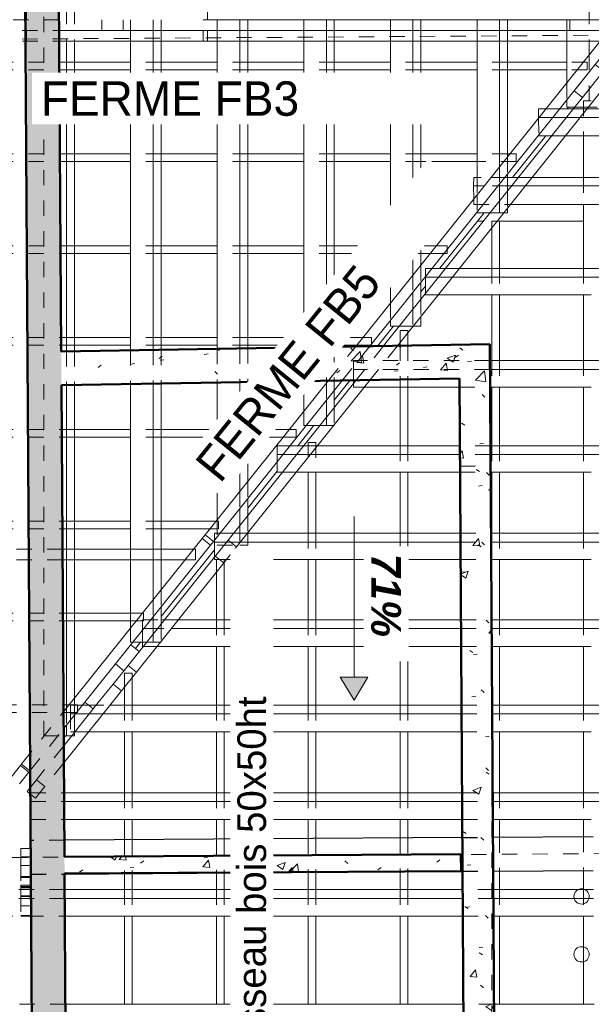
# Model space of a CAD drawing. Header units: metres. Extents: x -16.9 to 14.1, y -10.5 to 9.6.
# Tile 3 of 26: x -13 to -9.3, y -6.6 to -0.2. Entities that reach past the tile are written whole.
import ezdxf

# ---------------------------------------------------------------- set-up
doc = ezdxf.new("R2010")
doc.units = ezdxf.units.M
doc.linetypes.add('Ligne de quadrillage', pattern=[0.022225, 0.0127, -0.003175, 0.003175, -0.003175])
doc.linetypes.add('Tiret', pattern=[0.00635, 0.003175, -0.003175])
for name, color, linetype, lineweight in [('A-ANNO-NOTE', 131, 'Continuous', 9), ('A-ROOF', 132, 'Continuous', 18), ('A-WALL', 113, 'Continuous', 25), ('A-WALL-HDLN', 110, 'Tiret', 25), ('A-WALL-PATT', 111, 'Continuous', 50), ('G-ANNO-TEXT', 231, 'Continuous', 9), ('P-PIPE', 3, 'Continuous', 50), ('S-BEAM', 12, 'Continuous', 18), ('S-BEAM-HDLN', 1, 'Tiret', 18), ('S-GRID', 1, 'Continuous', 9)]:
    doc.layers.add(name, color=color, linetype=linetype, lineweight=lineweight)
doc.styles.add('Arial_B_I', font='arialbi.ttf', dxfattribs={"height": 0.195})
doc.styles.add('Bodoni MT_B_I', font='BOD_BI.TTF', dxfattribs={"height": 0.225})
doc.styles.add('Bodoni MT_B_I_1', font='BOD_BI.TTF', dxfattribs={"height": 0.1875})
pattern_1 = [(50, (0, 0), (0.546555, -0.047815), [0.05715, -0.62865]), (355, (0, 0), (-0.105728, 0.573166), [0.04572, -0.50292]), (100.451, (0.04555, -0.004), (0.440828, 0.52535), [0.04857, -0.53427]), (46.184, (0, 0.1524), (0.813237, -0.12613), [0.08572, -0.94297]), (96.636, (0.0678, 0.1419), (0.71221, 0.742287), [0.07286, -0.80141]), (351.184, (0, 0.1524), (0.712217, 0.742274), [0.06858, -0.75438]), (21, (0.0762, 0.1143), (0.454846, -0.306795), [0.05715, -0.62865]), (326, (0.0762, 0.1143), (0.185405, 0.55256), [0.04572, -0.50292]), (71.451, (0.1141, 0.08873), (0.64025, 0.245763), [0.04857, -0.53427]), (37.5, (0, 0), (0.009261, 0.2536672), [0.02515, -0.47168, 0.02515, -0.48539, -0.50482]), (37.5, (0, 0), (0.009261, 0.2536672), [-1.007, 0.02515, -0.47968]), (7.5, (0, 0), (0.200456, 0.300546), [0.02515, -0.26594, 0.02515, -0.46025, -0.1924]), (7.5, (0, 0), (0.200456, 0.300546), [-0.77648, 0.02515, -0.16726]), (327.5, (-0.16993, 0), (0.4067682, -0.0171882), [0.02515, -0.16535, 0.02515, -0.56921, -0.78867]), (327.5, (-0.16993, 0), (0.4067682, -0.0171882), [-0.78486, 0.02515, -0.76352]), (317.5, (-0.24613, 0), (0.444383, 0.076279), [0.02515, -0.2225, 0.02515, -0.36957, -0.56007]), (317.5, (-0.24613, 0), (0.444383, 0.076279), [-0.64237, 0.02515, -0.53492])]

# ---------------------------------------------------------------- blocks, each defined once
blk = doc.blocks.new('Poutre - Bois de construction de dimensions courantes - 70 220-4781432-PH R_1 EXISTANT')
at = {"layer": 'S-BEAM'}
for p, q in [((-9.451, -0.194), (-9.231, -0.194)), ((-9.451, -0.264), (-9.451, -0.194)), ((-9.231, -0.194), (-9.231, -0.264)), ((-9.231, -0.264), (-9.451, -0.264))]:
    blk.add_line(p, q, dxfattribs=at)
blk = doc.blocks.new('Pente - Pente 2-5017196-PH R_1 EXISTANT')
at = {"layer": 'A-ANNO-NOTE'}
blk.add_hatch(color=256, dxfattribs=at).paths.add_polyline_path([(0.007, -0.0012), (0.007, 0.0012), (0.009, 0)])
for p, q in [((0.009, 0), (0.007, 0.0012)), ((0.007, 0.0012), (0.007, -0.0012)), ((-0.007, 0), (0.007, 0)), ((0.007, -0.0012), (0.009, 0))]:
    blk.add_line(p, q, dxfattribs=at)

msp = doc.modelspace()

# ---------------------------------------------------------------- hatches: boundary and pattern name
at = {"layer": 'A-WALL-PATT', "lineweight": 18}
h = msp.add_hatch(dxfattribs=at)
h.set_pattern_fill('FP_1', color=256, style=0, pattern_type=2)
h.set_pattern_definition(pattern_1)
h.paths.add_polyline_path([(-12.9608, -7.5418), (-12.7408, -7.5403), (-12.8236, 5.0782), (-13.0436, 5.0774), (-12.9644, -6.9915)])
h = msp.add_hatch(dxfattribs=at)
h.set_pattern_fill('FP_1', color=256, style=0, pattern_type=2)
h.set_pattern_definition(pattern_1)
h.paths.add_polyline_path([(-10.1443, -6.8459), (-9.9443, -6.8446), (-9.974, -2.3141), (-10.174, -2.3175), (-10.1476, -6.3449)])
h = msp.add_hatch(dxfattribs=at)
h.set_pattern_fill('FP_1', color=256, style=0, pattern_type=2)
h.set_pattern_definition(pattern_1)
h.paths.add_polyline_path([(-12.7733, -2.5813), (-10.1726, -2.5375), (-10.174, -2.3175), (-12.7748, -2.3612)])
h = msp.add_hatch(dxfattribs=at)
h.set_pattern_fill('FP_1', color=256, style=0, pattern_type=2)
h.set_pattern_definition(pattern_1)
h.paths.add_polyline_path([(-12.7524, -5.7739), (-10.1615, -5.7569), (-10.1622, -5.6469), (-12.7531, -5.6639), (-12.7529, -5.6983)])

# ---------------------------------------------------------------- linework, layer by layer
at = {"layer": 'A-ROOF'}
for p, q in [((-9.4671, -0.777), (-9.4586, -0.7664)), ((-9.8253, -1.2245), (-9.6074, -0.9523)), ((-10.3007, -1.8186), (-10.0099, -1.4552)), ((-10.0534, -1.5096), (-10.0142, -1.5096)), ((-9.9245, -1.5096), (-9.3602, -1.5096)), ((-10.4235, -1.9721), (-10.3942, -1.9355)), ((-10.7072, -2.3265), (-10.6029, -2.1961)), ((-10.9896, -2.6793), (-10.8857, -2.5495)), ((-11.2291, -2.9787), (-11.1234, -2.8465)), ((-11.5556, -3.3866), (-11.362, -3.1447)), ((-12.1216, -4.0938), (-11.7727, -3.6578)), ((-12.2895, -4.3037), (-12.2552, -4.2607)), ((-12.7582, -4.8893), (-12.7456, -4.8735))]:
    msp.add_line(p, q, dxfattribs=at)
at = {"layer": 'A-WALL', "lineweight": 50}
for p, q in [((-12.9608, -7.5418), (-13.0436, 5.0774)), ((-12.8236, 5.0782), (-12.7748, -2.3612)), ((-12.7748, -2.3612), (-9.974, -2.3141)), ((-9.974, -2.3141), (-9.9443, -6.8446)), ((-10.1726, -2.5375), (-12.7733, -2.5813)), ((-10.1429, -7.0659), (-10.1726, -2.5375)), ((-12.7733, -2.5813), (-12.7531, -5.6639)), ((-12.7531, -5.6639), (-10.1622, -5.6469)), ((-10.1622, -5.6469), (-10.1615, -5.7569)), ((-10.1615, -5.7569), (-12.7524, -5.7739)), ((-12.7524, -5.7739), (-12.7408, -7.5403))]:
    msp.add_line(p, q, dxfattribs=at)
at = {"layer": 'A-WALL'}
for p, q in [((-9.299, -5.5325), (-9.9529, -5.537)), ((-12.9737, -5.5851), (-12.9739, -5.5576)), ((-10.1529, -5.5383), (-12.7538, -5.5561)), ((-12.7524, -5.7761), (-10.1515, -5.7583)), ((-9.9515, -5.757), (-9.2975, -5.7525))]:
    msp.add_line(p, q, dxfattribs=at)
at = {"layer": 'A-WALL-HDLN'}
for p, q in [((-10.1688, -3.1108), (-9.9688, -3.1095)), ((-12.7539, -5.5561), (-12.9739, -5.5576)), ((-10.1529, -5.5383), (-9.9529, -5.537)), ((-12.9724, -5.7776), (-12.7524, -5.7761)), ((-10.1514, -5.7583), (-9.9515, -5.757))]:
    msp.add_line(p, q, dxfattribs=at)
at = {"layer": 'P-PIPE', "lineweight": 18}
for centre, start, end in [((-9.3736, -5.923), 0, 180), ((-9.3736, -5.923), 180, 0), ((-9.3736, -6.301), 0, 180), ((-9.3736, -6.301), 180, 0)]:
    msp.add_arc(centre, 0.05, start, end, dxfattribs=at)
at = {"layer": 'S-BEAM'}
for p, q in [((-11.8192, -0.194), (-11.8192, -0.124)), ((-12.5089, -0.264), (-12.5089, -0.194)), ((-12.3699, -0.194), (-12.3699, -0.264)), ((-12.3208, -0.194), (-12.3208, -0.264)), ((-12.1736, -0.194), (-12.1736, -0.264)), ((-12.1216, -0.194), (-12.1216, -0.264)), ((-11.8192, -0.194), (-11.8463, -0.194)), ((-11.8192, -0.194), (-9.2303, -0.194)), ((-11.7548, -0.194), (-11.7548, -0.264)), ((-11.6076, -0.194), (-11.6076, -0.264)), ((-11.5556, -0.194), (-11.5556, -0.264)), ((-11.1888, -0.194), (-11.1888, -0.264)), ((-11.0416, -0.194), (-11.0416, -0.264)), ((-10.9896, -0.194), (-10.9896, -0.264)), ((-10.6228, -0.194), (-10.6228, -0.264)), ((-10.4756, -0.194), (-10.4756, -0.264)), ((-10.4235, -0.194), (-10.4235, -0.264)), ((-10.0568, -0.194), (-10.0568, -0.264)), ((-9.9096, -0.194), (-9.9096, -0.264)), ((-9.8575, -0.194), (-9.8575, -0.264)), ((-9.471, -0.194), (-9.471, -0.264)), ((-12.7885, -0.264), (-11.8463, -0.264)), ((-11.8463, -0.264), (-11.8192, -0.264)), ((-11.8463, -0.264), (-11.8463, -0.334)), ((-11.8192, -0.334), (-11.8192, -0.264)), ((-9.2303, -0.264), (-11.8192, -0.264)), ((-12.7881, -0.334), (-11.8463, -0.334)), ((-12.7396, -0.334), (-12.7396, -2.3607)), ((-12.6876, -0.334), (-12.6876, -2.3598)), ((-12.3208, -0.334), (-12.3208, -2.3536)), ((-12.1736, -0.334), (-12.1736, -2.3511)), ((-12.1216, -0.334), (-12.1216, -2.3503)), ((-11.8463, -0.334), (-11.8192, -0.334)), ((-9.2303, -0.334), (-11.8192, -0.334)), ((-11.7548, -0.334), (-11.7548, -2.3441)), ((-11.6076, -0.334), (-11.6076, -2.3416)), ((-11.5556, -0.334), (-11.5556, -2.3407)), ((-11.1888, -0.334), (-11.1888, -2.3346)), ((-11.0416, -0.334), (-11.0416, -2.3321)), ((-10.9896, -0.334), (-10.9896, -2.3312)), ((-9.2529, -0.3343), (-10.8492, -2.3289)), ((-9.1983, -0.3781), (-10.7583, -2.3273)), ((-10.6228, -0.334), (-10.6228, -2.046)), ((-10.4756, -0.334), (-10.4756, -1.862)), ((-10.4235, -0.334), (-10.4235, -1.797)), ((-10.0568, -0.334), (-10.0568, -1.2245)), ((-9.9096, -0.334), (-9.9096, -1.1548)), ((-9.8575, -0.334), (-9.8575, -1.0898)), ((-9.471, -0.334), (-9.471, -0.471)), ((-9.3238, -0.334), (-9.3238, -0.4229)), ((-12.3209, -0.471), (-12.6876, -0.471)), ((-11.7548, -0.471), (-12.1216, -0.471)), ((-11.1888, -0.471), (-11.5556, -0.471)), ((-10.6228, -0.471), (-10.9896, -0.471)), ((-10.0568, -0.471), (-10.4235, -0.471)), ((-9.4701, -0.471), (-9.8575, -0.471)), ((-12.3209, -0.521), (-12.6876, -0.521)), ((-11.7548, -0.521), (-12.1216, -0.521)), ((-11.1888, -0.521), (-11.5556, -0.521)), ((-10.6228, -0.521), (-10.9896, -0.521)), ((-10.6674, -2.3258), (-9.23, -0.5298)), ((-10.5765, -2.3243), (-9.1754, -0.5735)), ((-10.0568, -0.521), (-10.4235, -0.521)), ((-9.4701, -0.521), (-9.8575, -0.521)), ((-9.471, -0.521), (-9.471, -0.6068)), ((-9.471, -0.7189), (-9.471, -0.7664)), ((-9.471, -0.7664), (-9.4194, -0.7664)), ((-9.3297, -0.7664), (-9.3238, -0.7664)), ((-9.3238, -0.759), (-9.3238, -0.7664)), ((-9.3238, -0.7664), (-9.2718, -0.7664)), ((-9.6543, -0.777), (-9.6544, -0.8333)), ((-9.6544, -0.8333), (-9.6544, -0.8359)), ((-9.6522, -0.8333), (-9.6544, -0.8333)), ((-9.6072, -0.777), (-9.6543, -0.777)), ((-9.4729, -0.8333), (-9.5626, -0.8333)), ((-9.4279, -0.777), (-9.5176, -0.777)), ((-9.2303, -0.8333), (-9.3833, -0.8333)), ((-9.2303, -0.777), (-9.3382, -0.777)), ((-9.654, -0.9475), (-9.654, -0.9523)), ((-9.654, -0.9523), (-9.5681, -0.9523)), ((-9.4785, -0.9523), (-9.2303, -0.9523)), ((-9.3602, -0.9523), (-9.3602, -1.2245)), ((-12.3209, -1.071), (-12.6876, -1.071)), ((-11.7548, -1.071), (-12.1216, -1.071)), ((-11.1888, -1.071), (-11.5556, -1.071)), ((-10.6228, -1.071), (-10.9896, -1.071)), ((-10.0568, -1.071), (-10.4235, -1.071)), ((-9.8425, -1.071), (-9.8575, -1.071)), ((-12.3209, -1.121), (-12.6876, -1.121)), ((-11.7548, -1.121), (-12.1216, -1.121)), ((-11.1888, -1.121), (-11.5556, -1.121)), ((-10.6228, -1.121), (-10.9896, -1.121)), ((-10.0568, -1.121), (-10.4235, -1.121)), ((-9.8575, -1.2018), (-9.8575, -1.3139)), ((-10.0789, -1.2245), (-10.079, -1.2804)), ((-10.079, -1.2804), (-10.0786, -1.366)), ((-10.0101, -1.2804), (-10.079, -1.2804)), ((-10.0299, -1.2245), (-10.0789, -1.2245)), ((-9.9096, -1.2668), (-9.9096, -1.3789)), ((-9.786, -1.2245), (-9.8575, -1.2245)), ((-9.8308, -1.2804), (-9.8575, -1.2804)), ((-9.2303, -1.2804), (-9.7411, -1.2804)), ((-9.2303, -1.2245), (-9.6964, -1.2245)), ((-10.0568, -1.3346), (-10.0568, -1.3387)), ((-9.8374, -1.4008), (-9.2303, -1.4008)), ((-9.3602, -1.4008), (-9.3602, -1.8187)), ((-10.0568, -1.4508), (-10.0568, -1.4552)), ((-10.0568, -1.4552), (-9.9706, -1.4552)), ((-9.881, -1.4552), (-9.8575, -1.4552)), ((-9.8575, -1.4259), (-9.8575, -1.4552)), ((-9.9102, -1.5114), (-9.926, -1.5114)), ((-9.9102, -1.5114), (-9.9102, -1.8187)), ((-9.9602, -1.5541), (-9.9602, -1.8187)), ((-12.3209, -1.671), (-12.6876, -1.671)), ((-11.7548, -1.671), (-12.1216, -1.671)), ((-11.1888, -1.671), (-11.5556, -1.671)), ((-10.6228, -1.671), (-10.9896, -1.671)), ((-10.3227, -1.671), (-10.4235, -1.671)), ((-12.3209, -1.721), (-12.6876, -1.721)), ((-11.7548, -1.721), (-12.1216, -1.721)), ((-11.1888, -1.721), (-11.5556, -1.721)), ((-10.6228, -1.721), (-10.9896, -1.721)), ((-10.3627, -1.721), (-10.4235, -1.721)), ((-10.2514, -1.721), (-10.273, -1.721)), ((-10.2514, -1.721), (-10.2514, -1.694)), ((-10.2616, -1.8187), (-10.3512, -1.8187)), ((-9.2303, -1.8187), (-10.1719, -1.8187)), ((-10.4235, -1.9091), (-10.4235, -2.0211)), ((-10.3942, -1.8725), (-10.3942, -1.8757)), ((-10.3942, -1.8757), (-10.3942, -1.9845)), ((-10.3072, -1.8757), (-10.3942, -1.8757)), ((-9.2303, -1.8757), (-10.2175, -1.8757)), ((-10.4756, -1.9741), (-10.4756, -2.0861)), ((-10.3105, -1.9918), (-9.9602, -1.9918)), ((-9.9602, -1.9917), (-9.9602, -2.4219)), ((-9.9102, -1.9917), (-9.9102, -2.4219)), ((-9.9102, -1.9918), (-9.3602, -1.9918)), ((-9.3602, -1.9917), (-9.3602, -2.4219)), ((-10.6228, -2.158), (-10.6228, -2.1961)), ((-10.4235, -2.1331), (-10.4235, -2.1961)), ((-10.6228, -2.1961), (-10.5636, -2.1961)), ((-10.5102, -2.2414), (-10.5102, -2.3232)), ((-10.474, -2.1961), (-10.4235, -2.1961)), ((-12.3209, -2.271), (-12.6876, -2.271)), ((-11.7548, -2.271), (-12.1216, -2.271)), ((-11.1888, -2.271), (-11.5556, -2.271)), ((-10.8028, -2.271), (-10.9896, -2.271)), ((-10.747, -2.321), (-10.747, -2.3132)), ((-10.5602, -2.3038), (-10.5602, -2.324)), ((-12.3209, -2.321), (-12.6876, -2.321)), ((-11.7548, -2.321), (-12.1216, -2.321)), ((-11.1888, -2.321), (-11.5556, -2.321)), ((-10.8429, -2.321), (-10.9896, -2.321)), ((-10.747, -2.321), (-10.7532, -2.321)), ((-9.2303, -2.4219), (-9.9733, -2.4219)), ((-9.2303, -2.4789), (-9.973, -2.4789)), ((-12.1736, -2.5712), (-12.1736, -3.653)), ((-12.1216, -2.5703), (-12.1216, -3.653)), ((-11.0277, -2.5519), (-11.8336, -3.559)), ((-10.9368, -2.5504), (-11.779, -3.6027)), ((-11.7548, -2.5641), (-11.7548, -3.4605)), ((-11.6829, -3.5947), (-10.8459, -2.5488)), ((-11.6282, -3.6384), (-10.755, -2.5473)), ((-11.6076, -2.5616), (-11.6076, -3.2765)), ((-11.5556, -2.5608), (-11.5556, -3.2115)), ((-11.1888, -2.5546), (-11.1888, -2.7532)), ((-11.0416, -2.5521), (-11.0416, -2.5693)), ((-10.864, -2.5491), (-10.864, -2.5715)), ((-12.7396, -2.5807), (-12.7396, -3.653)), ((-12.6876, -2.5798), (-12.6876, -3.653)), ((-12.3208, -2.5736), (-12.3208, -3.653)), ((-10.9896, -2.6163), (-10.9896, -2.7283)), ((-10.7932, -2.595), (-10.5602, -2.595)), ((-10.5602, -2.5949), (-10.5602, -2.9787)), ((-10.5102, -2.5949), (-10.5102, -2.9787)), ((-10.5102, -2.595), (-10.1722, -2.595)), ((-9.9722, -2.595), (-9.9602, -2.595)), ((-9.9602, -2.5949), (-9.9602, -2.9787)), ((-9.9102, -2.5949), (-9.9102, -2.9787)), ((-9.9102, -2.595), (-9.3602, -2.595)), ((-9.3602, -2.5949), (-9.3602, -2.9787)), ((-11.0416, -2.6813), (-11.0416, -2.7933)), ((-12.3209, -2.871), (-12.6876, -2.871)), ((-11.7548, -2.871), (-12.1216, -2.871)), ((-11.283, -2.871), (-11.5556, -2.871)), ((-11.1738, -2.8465), (-11.0841, -2.8465)), ((-10.9945, -2.8465), (-10.9896, -2.8465)), ((-10.9896, -2.8404), (-10.9896, -2.8465)), ((-12.3209, -2.921), (-12.6876, -2.921)), ((-11.7548, -2.921), (-12.1216, -2.921)), ((-11.323, -2.921), (-11.5556, -2.921)), ((-11.1899, -2.9787), (-11.2796, -2.9787)), ((-10.1697, -2.9787), (-11.1003, -2.9787)), ((-9.2303, -2.9787), (-9.9697, -2.9787)), ((-11.362, -3.0817), (-11.362, -3.1508)), ((-11.2358, -3.036), (-11.3255, -3.036)), ((-10.1693, -3.036), (-11.1461, -3.036)), ((-9.2303, -3.036), (-9.9693, -3.036)), ((-11.362, -3.1508), (-11.3276, -3.1508)), ((-11.238, -3.1508), (-11.1602, -3.1508)), ((-11.1602, -3.1504), (-11.1602, -3.55)), ((-11.1102, -3.1504), (-11.1102, -3.55)), ((-11.1102, -3.1508), (-10.5602, -3.1508)), ((-10.5602, -3.1504), (-10.5602, -3.55)), ((-10.5102, -3.1504), (-10.5102, -3.55)), ((-10.5102, -3.1508), (-10.1685, -3.1508)), ((-9.9685, -3.1508), (-9.9602, -3.1508)), ((-9.9602, -3.1504), (-9.9602, -3.55)), ((-9.9102, -3.1504), (-9.9102, -3.55)), ((-9.9102, -3.1508), (-9.3602, -3.1508)), ((-9.3602, -3.1504), (-9.3602, -3.55)), ((-11.5556, -3.3236), (-11.5556, -3.4356)), ((-11.6076, -3.3886), (-11.6076, -3.5006)), ((-12.3209, -3.471), (-12.6876, -3.471)), ((-11.7632, -3.471), (-12.1216, -3.471)), ((-12.3209, -3.521), (-12.6876, -3.521)), ((-11.8032, -3.521), (-12.1216, -3.521)), ((-12.7593, -4.7157), (-11.8538, -3.5842)), ((-11.8538, -3.5842), (-11.8336, -3.559)), ((-11.8538, -3.5842), (-11.7992, -3.6279)), ((-11.8336, -3.559), (-11.779, -3.6027)), ((-11.7992, -3.6279), (-11.779, -3.6027)), ((-11.6829, -3.5947), (-11.7911, -3.7299)), ((-11.7727, -3.5948), (-11.7727, -3.6074)), ((-11.7368, -3.55), (-11.6472, -3.55)), ((-11.6829, -3.5947), (-11.6282, -3.6384)), ((-11.5575, -3.55), (-10.1659, -3.55)), ((-11.5556, -3.5476), (-11.5556, -3.55)), ((-9.9659, -3.55), (-9.2303, -3.55)), ((-11.9089, -3.653), (-12.7663, -3.653)), ((-12.7586, -4.8268), (-11.7992, -3.6279)), ((-11.7727, -3.6074), (-11.7727, -3.7069)), ((-11.7727, -3.6074), (-11.6931, -3.6074)), ((-11.6282, -3.6384), (-11.7365, -3.7737)), ((-11.6034, -3.6074), (-10.1656, -3.6074)), ((-9.9656, -3.6074), (-9.2303, -3.6074)), ((-11.9649, -3.723), (-12.7659, -3.723)), ((-12.7396, -3.723), (-12.7396, -4.691)), ((-12.6876, -3.723), (-12.6876, -4.626)), ((-11.7911, -3.7299), (-12.3378, -4.413)), ((-12.3208, -3.723), (-12.3208, -4.1677)), ((-12.1736, -3.723), (-12.1736, -3.9838)), ((-12.1216, -3.723), (-12.1216, -3.9188)), ((-11.6952, -3.7221), (-11.1602, -3.7221)), ((-11.1602, -3.7218), (-11.1602, -4.1158)), ((-11.1102, -3.7218), (-11.1102, -4.1158)), ((-11.1102, -3.7221), (-10.5602, -3.7221)), ((-10.5602, -3.7218), (-10.5602, -4.1158)), ((-10.5102, -3.7218), (-10.5102, -4.1158)), ((-10.5102, -3.7221), (-10.1648, -3.7221)), ((-9.9648, -3.7221), (-9.9602, -3.7221)), ((-9.9602, -3.7218), (-9.9602, -4.1158)), ((-9.9102, -3.7218), (-9.9102, -4.1158)), ((-9.9102, -3.7221), (-9.3602, -3.7221)), ((-9.3602, -3.7218), (-9.3602, -4.1158)), ((-11.7365, -3.7737), (-12.2831, -4.4567)), ((-11.7102, -3.7408), (-11.7102, -4.1158)), ((-11.7602, -3.8033), (-11.7602, -4.1158)), ((-12.1216, -4.0308), (-12.1216, -4.1428)), ((-12.3209, -4.071), (-12.6876, -4.071)), ((-12.1736, -4.0958), (-12.1736, -4.2078)), ((-12.1216, -4.1158), (-12.0999, -4.1158)), ((-12.0103, -4.1158), (-10.1622, -4.1158)), ((-9.9622, -4.1158), (-9.2303, -4.1158)), ((-12.3209, -4.121), (-12.6876, -4.121)), ((-12.2423, -4.1816), (-12.2423, -4.2041)), ((-12.2352, -4.1728), (-12.2028, -4.1728)), ((-12.0559, -4.1728), (-10.1618, -4.1728)), ((-9.9618, -4.1728), (-9.2303, -4.1728)), ((-12.3203, -4.2791), (-12.2656, -4.3228)), ((-12.3056, -4.2607), (-12.2159, -4.2607)), ((-12.2423, -4.2607), (-12.2423, -4.2889)), ((-12.2423, -4.2889), (-12.2385, -4.2889)), ((-12.1488, -4.2889), (-11.7602, -4.2889)), ((-12.1263, -4.2607), (-12.1216, -4.2607)), ((-12.1216, -4.2549), (-12.1216, -4.2607)), ((-11.7602, -4.2888), (-11.7602, -4.673)), ((-11.7102, -4.2888), (-11.7102, -4.673)), ((-11.7102, -4.2889), (-11.1602, -4.2889)), ((-11.1602, -4.2888), (-11.1602, -4.673)), ((-11.1102, -4.2888), (-11.1102, -4.673)), ((-11.1102, -4.2889), (-10.5602, -4.2889)), ((-10.5602, -4.2888), (-10.5602, -4.673)), ((-10.5102, -4.2888), (-10.5102, -4.673)), ((-10.5102, -4.2889), (-10.1611, -4.2889)), ((-9.9611, -4.2889), (-9.9602, -4.2889)), ((-9.9602, -4.2888), (-9.9602, -4.4201)), ((-9.9102, -4.2888), (-9.9102, -4.673)), ((-9.9102, -4.2889), (-9.3602, -4.2889)), ((-9.3602, -4.2888), (-9.3602, -4.673)), ((-12.4358, -4.5354), (-12.3378, -4.413)), ((-12.3654, -4.4475), (-12.4201, -4.4038)), ((-12.3378, -4.413), (-12.2831, -4.4567)), ((-12.2831, -4.4567), (-12.3811, -4.5792)), ((-12.3102, -4.4905), (-12.3102, -4.673)), ((-12.4358, -4.5354), (-12.5326, -4.6564)), ((-12.3811, -4.5792), (-12.4358, -4.5354)), ((-12.3602, -4.553), (-12.3602, -4.673)), ((-12.3811, -4.5792), (-12.7572, -5.049)), ((-12.5326, -4.6564), (-12.7579, -4.9379)), ((-12.6355, -4.673), (-12.5965, -4.673)), ((-12.6203, -4.6539), (-12.5656, -4.6977)), ((-12.4562, -4.673), (-10.1586, -4.673)), ((-9.9586, -4.673), (-9.2303, -4.673)), ((-12.6876, -4.738), (-12.6876, -4.8501)), ((-12.6811, -4.73), (-12.5915, -4.73)), ((-12.5018, -4.73), (-10.1582, -4.73)), ((-9.9582, -4.73), (-9.2303, -4.73)), ((-12.7396, -4.803), (-12.7396, -4.8735)), ((-12.7583, -4.8735), (-12.7396, -4.8735)), ((-12.7396, -4.8735), (-12.7063, -4.8735)), ((-12.6876, -4.8461), (-12.6844, -4.8461)), ((-12.5948, -4.8461), (-12.3602, -4.8461)), ((-12.3602, -4.846), (-12.3602, -5.2461)), ((-12.3102, -4.846), (-12.3102, -5.2461)), ((-12.3102, -4.8461), (-11.7602, -4.8461)), ((-11.7602, -4.846), (-11.7602, -5.2461)), ((-11.7102, -4.846), (-11.7102, -5.2461)), ((-11.7102, -4.8461), (-11.1602, -4.8461)), ((-11.1602, -4.846), (-11.1602, -5.2461)), ((-11.1102, -4.846), (-11.1102, -5.2461)), ((-11.1102, -4.8461), (-10.5602, -4.8461)), ((-10.5602, -4.846), (-10.5602, -5.2461)), ((-10.5102, -4.846), (-10.5102, -5.2461)), ((-10.5102, -4.8461), (-10.1574, -4.8461)), ((-9.9102, -4.846), (-9.9102, -5.2461)), ((-9.9102, -4.8461), (-9.3602, -4.8461)), ((-9.3602, -4.846), (-9.3602, -5.2461)), ((-13.0336, -5.0584), (-13.0288, -5.0523)), ((-12.979, -5.1021), (-13.0336, -5.0584)), ((-12.979, -5.1021), (-12.9768, -5.0995)), ((-12.7559, -5.2461), (-10.1548, -5.2461)), ((-9.9548, -5.2461), (-9.2303, -5.2461)), ((-12.7555, -5.3031), (-10.1544, -5.3031)), ((-9.9544, -5.3031), (-9.2303, -5.3031)), ((-12.7547, -5.4192), (-12.3602, -5.4192)), ((-12.3602, -5.4191), (-12.3602, -5.5534)), ((-12.3102, -5.4191), (-12.3102, -5.553)), ((-12.3102, -5.4192), (-11.7602, -5.4192)), ((-11.7602, -5.4191), (-11.7602, -5.5493)), ((-11.7102, -5.4191), (-11.7102, -5.5489)), ((-11.7102, -5.4192), (-11.1602, -5.4192)), ((-11.1602, -5.4191), (-11.1602, -5.5452)), ((-11.1102, -5.4191), (-11.1102, -5.5449)), ((-11.1102, -5.4192), (-10.5602, -5.4192)), ((-10.5602, -5.4191), (-10.5602, -5.5411)), ((-10.5102, -5.4191), (-10.5102, -5.5408)), ((-10.5102, -5.4192), (-10.1537, -5.4192)), ((-9.9102, -5.4191), (-9.9102, -5.5367)), ((-9.9102, -5.4192), (-9.3602, -5.4192)), ((-9.3602, -5.4191), (-9.3602, -5.5329)), ((-12.3602, -5.7734), (-12.3602, -5.8784)), ((-12.3102, -5.773), (-12.3102, -5.8784)), ((-11.7602, -5.7693), (-11.7602, -5.8784)), ((-11.7102, -5.769), (-11.7102, -5.8784)), ((-11.1602, -5.7652), (-11.1602, -5.8784)), ((-11.1102, -5.7649), (-11.1102, -5.8784)), ((-10.5602, -5.7611), (-10.5602, -5.8784)), ((-10.5102, -5.7608), (-10.5102, -5.8784)), ((-9.9102, -5.7567), (-9.9102, -5.8784)), ((-9.3602, -5.7529), (-9.3602, -5.8784)), ((-10.1507, -5.8784), (-12.7517, -5.8784)), ((-9.3939, -5.8784), (-9.9507, -5.8784)), ((-9.3536, -5.8784), (-9.3935, -5.8784)), ((-9.2966, -5.8784), (-9.3533, -5.8784)), ((-10.1503, -5.9354), (-12.7513, -5.9354)), ((-9.2963, -5.9354), (-9.9503, -5.9354)), ((-12.7506, -6.0515), (-10.1495, -6.0515)), ((-12.3602, -6.0516), (-12.3602, -6.6275)), ((-12.3102, -6.0516), (-12.3102, -6.6275)), ((-11.7602, -6.0516), (-11.7602, -6.6275)), ((-11.7102, -6.0516), (-11.7102, -6.6275)), ((-11.1602, -6.0516), (-11.1602, -6.6275)), ((-11.1102, -6.0516), (-11.1102, -6.6275)), ((-10.5602, -6.0516), (-10.5602, -6.6275)), ((-10.5102, -6.0516), (-10.5102, -6.6275)), ((-9.9495, -6.0515), (-9.2955, -6.0515)), ((-9.9102, -6.0516), (-9.9102, -6.6275)), ((-9.3602, -6.0516), (-9.3602, -6.6275)), ((-10.1458, -6.6275), (-12.7468, -6.6275)), ((-9.2917, -6.6275), (-9.9457, -6.6275))]:
    msp.add_line(p, q, dxfattribs=at)
at = {"layer": 'S-BEAM-HDLN'}
for p, q in [((-12.8868, 4.4238), (-12.8868, -4.8735)), ((-13.0016, -0.194), (-13.0016, -0.124)), ((-12.7396, -0.124), (-12.7396, -0.3339)), ((-12.6876, -0.124), (-12.6876, -0.3339)), ((-9.3238, -0.124), (-9.3238, -0.3339)), ((-12.789, -0.194), (-13.229, -0.194)), ((-13.006, -0.194), (-13.006, -0.264)), ((-13.2285, -0.264), (-12.7886, -0.264)), ((-13.0016, -0.334), (-13.0016, -0.264)), ((-12.3208, -0.264), (-12.3208, -0.3339)), ((-12.1736, -0.264), (-12.1736, -0.3339)), ((-12.1216, -0.264), (-12.1216, -0.3339)), ((-11.7548, -0.264), (-11.7548, -0.3339)), ((-11.6076, -0.264), (-11.6076, -0.3339)), ((-11.5556, -0.264), (-11.5556, -0.3339)), ((-11.1888, -0.264), (-11.1888, -0.3339)), ((-11.0416, -0.264), (-11.0416, -0.3339)), ((-10.9896, -0.264), (-10.9896, -0.3339)), ((-10.6228, -0.264), (-10.6228, -0.3339)), ((-10.4756, -0.264), (-10.4756, -0.3339)), ((-10.4235, -0.264), (-10.4235, -0.3339)), ((-10.0568, -0.264), (-10.0568, -0.3339)), ((-9.9096, -0.264), (-9.9096, -0.3339)), ((-9.8575, -0.264), (-9.8575, -0.3339)), ((-9.471, -0.264), (-9.471, -0.3339)), ((-13.2281, -0.334), (-12.7881, -0.334)), ((-9.3238, -0.423), (-9.3238, -0.7589)), ((-12.6876, -0.471), (-13.2272, -0.471)), ((-12.1216, -0.471), (-12.3208, -0.471)), ((-11.5556, -0.471), (-11.7548, -0.471)), ((-10.9896, -0.471), (-11.1888, -0.471)), ((-10.4236, -0.471), (-10.6228, -0.471)), ((-9.8576, -0.471), (-10.0568, -0.471)), ((-9.471, -0.471), (-9.471, -0.5209)), ((-9.3368, -0.471), (-9.4701, -0.471)), ((-9.3368, -0.471), (-9.3368, -0.521)), ((-9.3367, -0.521), (-9.3367, -0.471)), ((-9.3367, -0.471), (-9.3367, -0.471)), ((-12.6876, -0.521), (-13.2268, -0.521)), ((-12.1216, -0.521), (-12.3208, -0.521)), ((-11.5556, -0.521), (-11.7548, -0.521)), ((-10.9896, -0.521), (-11.1888, -0.521)), ((-10.4236, -0.521), (-10.6228, -0.521)), ((-9.8576, -0.521), (-10.0568, -0.521)), ((-9.3368, -0.521), (-9.4701, -0.521)), ((-9.3367, -0.521), (-9.3367, -0.521)), ((-9.471, -0.6069), (-9.471, -0.7188)), ((-9.4193, -0.7664), (-9.3298, -0.7664)), ((-9.3102, -0.7243), (-9.3602, -0.7243)), ((-9.3602, -0.7243), (-9.3602, -0.9522)), ((-9.6544, -0.8359), (-9.654, -0.9474)), ((-9.5626, -0.8333), (-9.6522, -0.8333)), ((-9.5176, -0.777), (-9.6072, -0.777)), ((-9.3833, -0.8333), (-9.4729, -0.8333)), ((-9.3383, -0.777), (-9.4278, -0.777)), ((-9.5681, -0.9523), (-9.4785, -0.9523)), ((-12.6876, -1.071), (-13.2232, -1.071)), ((-12.1216, -1.071), (-12.3208, -1.071)), ((-11.5556, -1.071), (-11.7548, -1.071)), ((-10.9896, -1.071), (-11.1888, -1.071)), ((-10.4236, -1.071), (-10.6228, -1.071)), ((-9.8576, -1.071), (-10.0568, -1.071)), ((-9.8575, -1.0898), (-9.8575, -1.2018)), ((-9.8005, -1.071), (-9.8424, -1.071)), ((-9.8005, -1.121), (-9.8005, -1.071)), ((-12.6876, -1.121), (-13.2229, -1.121)), ((-12.1216, -1.121), (-12.3208, -1.121)), ((-11.5556, -1.121), (-11.7548, -1.121)), ((-10.9896, -1.121), (-11.1888, -1.121)), ((-10.4236, -1.121), (-10.6228, -1.121)), ((-9.8005, -1.121), (-10.0568, -1.121)), ((-9.9096, -1.1548), (-9.9096, -1.2668)), ((-10.0568, -1.2246), (-10.0568, -1.3345)), ((-9.8576, -1.2245), (-10.0298, -1.2245)), ((-9.8576, -1.2804), (-10.01, -1.2804)), ((-9.7412, -1.2804), (-9.8307, -1.2804)), ((-9.6964, -1.2245), (-9.786, -1.2245)), ((-9.3602, -1.2245), (-9.3602, -1.4007)), ((-10.0568, -1.3388), (-10.0568, -1.4507)), ((-9.8575, -1.3139), (-9.8575, -1.4258)), ((-10.0786, -1.366), (-10.0784, -1.4008)), ((-10.0784, -1.4008), (-9.8375, -1.4008)), ((-9.9096, -1.3789), (-9.9096, -1.4552)), ((-9.9706, -1.4552), (-9.9096, -1.4552)), ((-9.9096, -1.4552), (-9.881, -1.4552)), ((-9.926, -1.5114), (-9.9602, -1.5114)), ((-9.9602, -1.5114), (-9.9602, -1.5541)), ((-12.6876, -1.671), (-13.2193, -1.671)), ((-12.1216, -1.671), (-12.3208, -1.671)), ((-11.5556, -1.671), (-11.7548, -1.671)), ((-10.9896, -1.671), (-11.1888, -1.671)), ((-10.4236, -1.671), (-10.6228, -1.671)), ((-10.2514, -1.671), (-10.3226, -1.671)), ((-10.2514, -1.6939), (-10.2514, -1.671)), ((-12.6876, -1.721), (-13.219, -1.721)), ((-12.1216, -1.721), (-12.3208, -1.721)), ((-11.5556, -1.721), (-11.7548, -1.721)), ((-10.9896, -1.721), (-11.1888, -1.721)), ((-10.4236, -1.721), (-10.6228, -1.721)), ((-10.273, -1.721), (-10.3626, -1.721)), ((-10.4235, -1.7971), (-10.4235, -1.909)), ((-10.4756, -1.8621), (-10.4756, -1.974)), ((-10.3942, -1.8187), (-10.3942, -1.8724)), ((-10.3513, -1.8187), (-10.3942, -1.8187)), ((-10.172, -1.8187), (-10.2615, -1.8187)), ((-9.9602, -1.8187), (-9.9602, -1.9916)), ((-9.9102, -1.8187), (-9.9102, -1.9916)), ((-9.3602, -1.8187), (-9.3602, -1.9916)), ((-10.2176, -1.8757), (-10.3071, -1.8757)), ((-10.3942, -1.9845), (-10.3942, -1.9918)), ((-10.3942, -1.9918), (-10.3105, -1.9918)), ((-9.9601, -1.9918), (-9.9102, -1.9918)), ((-9.3601, -1.9918), (-9.3102, -1.9918)), ((-10.6228, -2.046), (-10.6228, -2.158)), ((-10.4235, -2.0211), (-10.4235, -2.1331)), ((-10.4756, -2.0861), (-10.4756, -2.1961)), ((-10.5636, -2.1961), (-10.4756, -2.1961)), ((-10.5102, -2.2253), (-10.5602, -2.2253)), ((-10.5602, -2.2253), (-10.5602, -2.3038)), ((-10.5102, -2.2253), (-10.5102, -2.2413)), ((-10.4756, -2.1961), (-10.474, -2.1961)), ((-12.6876, -2.271), (-13.2153, -2.271)), ((-12.1216, -2.271), (-12.3208, -2.271)), ((-11.5556, -2.271), (-11.7548, -2.271)), ((-10.9896, -2.271), (-11.1888, -2.271)), ((-10.747, -2.271), (-10.8028, -2.271)), ((-10.747, -2.3132), (-10.747, -2.271)), ((-12.6876, -2.321), (-13.215, -2.321)), ((-12.7396, -2.3607), (-12.7396, -2.5806)), ((-12.6876, -2.3598), (-12.6876, -2.5798)), ((-12.1216, -2.321), (-12.3208, -2.321)), ((-12.3208, -2.3537), (-12.3208, -2.5736)), ((-12.1736, -2.3512), (-12.1736, -2.5711)), ((-12.1216, -2.3503), (-12.1216, -2.5702)), ((-11.5556, -2.321), (-11.7548, -2.321)), ((-11.7548, -2.3441), (-11.7548, -2.5641)), ((-11.6076, -2.3417), (-11.6076, -2.5616)), ((-11.5556, -2.3408), (-11.5556, -2.5607)), ((-10.9896, -2.321), (-11.1888, -2.321)), ((-11.1888, -2.3346), (-11.1888, -2.5546)), ((-11.0416, -2.3321), (-11.0416, -2.5521)), ((-11.0276, -2.5519), (-10.8492, -2.3289)), ((-10.9896, -2.3313), (-10.9896, -2.6163)), ((-10.9367, -2.5503), (-10.7583, -2.3274)), ((-10.6674, -2.3258), (-10.8459, -2.5488)), ((-10.7532, -2.321), (-10.8428, -2.321)), ((-10.5765, -2.3243), (-10.755, -2.5473)), ((-10.5602, -2.324), (-10.5602, -2.5948)), ((-10.5102, -2.3232), (-10.5102, -2.5948)), ((-10.864, -2.4219), (-10.864, -2.4789)), ((-9.9734, -2.4219), (-10.864, -2.4219)), ((-9.9602, -2.4219), (-9.9602, -2.5948)), ((-9.9102, -2.4219), (-9.9102, -2.5948)), ((-9.3602, -2.4219), (-9.3602, -2.5948)), ((-10.864, -2.4789), (-10.864, -2.5491)), ((-9.973, -2.4789), (-10.864, -2.4789)), ((-11.0416, -2.5693), (-11.0416, -2.6813)), ((-10.864, -2.5715), (-10.864, -2.595)), ((-10.864, -2.595), (-10.7932, -2.595)), ((-10.5601, -2.595), (-10.5102, -2.595)), ((-10.1721, -2.595), (-9.9722, -2.595)), ((-9.9601, -2.595), (-9.9102, -2.595)), ((-9.3601, -2.595), (-9.3102, -2.595)), ((-11.1888, -2.7533), (-11.1888, -2.8465)), ((-10.9896, -2.7284), (-10.9896, -2.8403)), ((-11.0416, -2.7934), (-11.0416, -2.8465)), ((-12.6876, -2.871), (-13.2114, -2.871)), ((-12.1216, -2.871), (-12.3208, -2.871)), ((-11.5556, -2.871), (-11.7548, -2.871)), ((-11.2392, -2.871), (-11.283, -2.871)), ((-11.2392, -2.921), (-11.2392, -2.871)), ((-11.1888, -2.8465), (-11.1738, -2.8465)), ((-11.0841, -2.8465), (-11.0416, -2.8465)), ((-11.0416, -2.8465), (-10.9945, -2.8465)), ((-12.6876, -2.921), (-13.2111, -2.921)), ((-12.1216, -2.921), (-12.3208, -2.921)), ((-11.5556, -2.921), (-11.7548, -2.921)), ((-11.2392, -2.921), (-11.323, -2.921)), ((-11.1102, -2.9575), (-11.1602, -2.9575)), ((-11.1602, -2.9575), (-11.1602, -3.1504)), ((-11.1102, -2.9575), (-11.1102, -3.1504)), ((-11.362, -2.9787), (-11.362, -3.036)), ((-11.2796, -2.9787), (-11.362, -2.9787)), ((-11.1003, -2.9787), (-11.1899, -2.9787)), ((-10.5602, -2.9787), (-10.5602, -3.1504)), ((-10.5102, -2.9787), (-10.5102, -3.1504)), ((-9.9697, -2.9787), (-10.1696, -2.9787)), ((-9.9602, -2.9787), (-9.9602, -3.1504)), ((-9.9102, -2.9787), (-9.9102, -3.1504)), ((-9.3602, -2.9787), (-9.3602, -3.1504)), ((-11.362, -3.036), (-11.362, -3.0817)), ((-11.3255, -3.036), (-11.362, -3.036)), ((-11.1462, -3.036), (-11.2358, -3.036)), ((-9.9693, -3.036), (-10.1693, -3.036)), ((-11.3276, -3.1508), (-11.238, -3.1508)), ((-11.1601, -3.1508), (-11.1102, -3.1508)), ((-10.5601, -3.1508), (-10.5102, -3.1508)), ((-10.1685, -3.1508), (-9.9686, -3.1508)), ((-9.9601, -3.1508), (-9.9102, -3.1508)), ((-9.3601, -3.1508), (-9.3102, -3.1508)), ((-11.5556, -3.2116), (-11.5556, -3.3235)), ((-11.6076, -3.2766), (-11.6076, -3.3885)), ((-12.6876, -3.471), (-13.2075, -3.471)), ((-12.1216, -3.471), (-12.3208, -3.471)), ((-11.7458, -3.471), (-11.7632, -3.471)), ((-11.7548, -3.4605), (-11.7548, -3.6268)), ((-11.7458, -3.521), (-11.7458, -3.471)), ((-11.5556, -3.4356), (-11.5556, -3.5476)), ((-12.6876, -3.521), (-13.2072, -3.521)), ((-12.1216, -3.521), (-12.3208, -3.521)), ((-11.7458, -3.521), (-11.8032, -3.521)), ((-11.6076, -3.5006), (-11.6076, -3.6268)), ((-11.7727, -3.55), (-11.7727, -3.5948)), ((-11.7727, -3.55), (-11.7369, -3.55)), ((-11.6471, -3.55), (-11.5576, -3.55)), ((-11.5556, -3.5501), (-11.5556, -3.6268)), ((-11.1602, -3.5501), (-11.1602, -3.7217)), ((-11.1102, -3.5501), (-11.1102, -3.7217)), ((-10.5602, -3.5501), (-10.5602, -3.7217)), ((-10.5102, -3.5501), (-10.5102, -3.7217)), ((-10.1659, -3.55), (-9.966, -3.55)), ((-9.9602, -3.5501), (-9.9602, -3.7217)), ((-9.9102, -3.5501), (-9.9102, -3.7217)), ((-9.3602, -3.5501), (-9.3602, -3.7217)), ((-12.7664, -3.653), (-13.2063, -3.653)), ((-12.7396, -3.6531), (-12.7396, -3.723)), ((-12.6876, -3.6531), (-12.6876, -3.723)), ((-12.3208, -3.6531), (-12.3208, -3.723)), ((-12.1736, -3.6531), (-12.1736, -3.723)), ((-12.1216, -3.6531), (-12.1216, -3.723)), ((-11.8977, -3.653), (-11.9089, -3.653)), ((-11.8977, -3.723), (-11.8977, -3.653)), ((-11.7548, -3.6268), (-11.6076, -3.6268)), ((-11.693, -3.6074), (-11.6035, -3.6074)), ((-11.6076, -3.6268), (-11.5556, -3.6268)), ((-10.1655, -3.6074), (-9.9656, -3.6074)), ((-12.7659, -3.723), (-13.2058, -3.723)), ((-11.8977, -3.723), (-11.9649, -3.723)), ((-11.7727, -3.7069), (-11.7727, -3.7221)), ((-11.7727, -3.7221), (-11.6953, -3.7221)), ((-11.7672, -3.7001), (-11.7126, -3.7438)), ((-11.7102, -3.7219), (-11.7602, -3.7219)), ((-11.7602, -3.7219), (-11.7602, -3.8032)), ((-11.7102, -3.7219), (-11.7102, -3.7408)), ((-11.1601, -3.7221), (-11.1102, -3.7221)), ((-10.5601, -3.7221), (-10.5102, -3.7221)), ((-10.1648, -3.7221), (-9.9648, -3.7221)), ((-9.9601, -3.7221), (-9.9102, -3.7221)), ((-9.3601, -3.7221), (-9.3102, -3.7221)), ((-12.1216, -3.9188), (-12.1216, -4.0307)), ((-12.1736, -3.9838), (-12.1736, -4.0957)), ((-12.6876, -4.071), (-13.2035, -4.071)), ((-12.237, -4.071), (-12.3208, -4.071)), ((-12.2423, -4.1158), (-12.2423, -4.1728)), ((-12.2423, -4.1158), (-12.1216, -4.1158)), ((-12.237, -4.121), (-12.237, -4.071)), ((-12.0999, -4.1158), (-12.0103, -4.1158)), ((-11.7602, -4.1158), (-11.7602, -4.2887)), ((-11.7102, -4.1158), (-11.7102, -4.2887)), ((-11.1602, -4.1158), (-11.1602, -4.2887)), ((-11.1102, -4.1158), (-11.1102, -4.2887)), ((-10.5602, -4.1158), (-10.5602, -4.2887)), ((-10.5102, -4.1158), (-10.5102, -4.2887)), ((-10.1622, -4.1158), (-9.9623, -4.1158)), ((-9.9602, -4.1158), (-9.9602, -4.2887)), ((-9.9102, -4.1158), (-9.9102, -4.2887)), ((-9.3602, -4.1158), (-9.3602, -4.2887)), ((-12.6876, -4.121), (-13.2032, -4.121)), ((-12.237, -4.121), (-12.3208, -4.121)), ((-12.3208, -4.1678), (-12.3208, -4.2607)), ((-12.2423, -4.1728), (-12.2423, -4.1816)), ((-12.2423, -4.1728), (-12.2353, -4.1728)), ((-12.2027, -4.1728), (-12.0559, -4.1728)), ((-12.1216, -4.1429), (-12.1216, -4.2548)), ((-10.1618, -4.1728), (-9.9619, -4.1728)), ((-12.2423, -4.2041), (-12.2423, -4.2607)), ((-12.1736, -4.2079), (-12.1736, -4.2607)), ((-12.3208, -4.2607), (-12.3056, -4.2607)), ((-12.2385, -4.2889), (-12.1489, -4.2889)), ((-12.2159, -4.2607), (-12.1736, -4.2607)), ((-12.1736, -4.2607), (-12.1263, -4.2607)), ((-11.7601, -4.2889), (-11.7102, -4.2889)), ((-11.1601, -4.2889), (-11.1102, -4.2889)), ((-10.5601, -4.2889), (-10.5102, -4.2889)), ((-10.161, -4.2889), (-9.9611, -4.2889)), ((-9.9601, -4.2889), (-9.9102, -4.2889)), ((-9.3601, -4.2889), (-9.3102, -4.2889)), ((-9.9602, -4.4352), (-9.9602, -7.0647)), ((-12.3102, -4.464), (-12.3602, -4.464)), ((-12.3602, -4.464), (-12.3602, -4.553)), ((-12.3102, -4.464), (-12.3102, -4.4905)), ((-12.6876, -4.6261), (-12.6876, -4.738)), ((-12.6671, -4.671), (-13.1996, -4.671)), ((-12.7396, -4.6911), (-12.7396, -4.803)), ((-12.7138, -4.673), (-12.7138, -4.73)), ((-12.7138, -4.673), (-12.6356, -4.673)), ((-12.6671, -4.721), (-12.6671, -4.671)), ((-12.5964, -4.673), (-12.4563, -4.673)), ((-12.3602, -4.673), (-12.3602, -4.8459)), ((-12.3102, -4.673), (-12.3102, -4.8459)), ((-11.7602, -4.673), (-11.7602, -4.8459)), ((-11.7102, -4.673), (-11.7102, -4.8459)), ((-11.1602, -4.673), (-11.1602, -4.8459)), ((-11.1102, -4.673), (-11.1102, -4.8459)), ((-10.5602, -4.673), (-10.5602, -4.8459)), ((-10.5102, -4.673), (-10.5102, -4.8459)), ((-10.1585, -4.673), (-9.9586, -4.673)), ((-9.9102, -4.673), (-9.9102, -4.8459)), ((-9.3602, -4.673), (-9.3602, -4.8459)), ((-12.6671, -4.721), (-13.1993, -4.721)), ((-13.0287, -5.0523), (-12.7594, -4.7157)), ((-12.7138, -4.73), (-12.7138, -4.8461)), ((-12.7138, -4.73), (-12.6812, -4.73)), ((-12.5914, -4.73), (-12.5019, -4.73)), ((-10.1581, -4.73), (-9.9582, -4.73)), ((-12.9768, -5.0994), (-12.7586, -4.8268)), ((-12.8868, -4.8735), (-12.7583, -4.8735)), ((-12.7138, -4.8461), (-12.6876, -4.8461)), ((-12.7063, -4.8735), (-12.6876, -4.8735)), ((-12.6876, -4.8501), (-12.6876, -4.8735)), ((-12.6844, -4.8461), (-12.5948, -4.8461)), ((-12.3601, -4.8461), (-12.3102, -4.8461)), ((-11.7601, -4.8461), (-11.7102, -4.8461)), ((-11.1601, -4.8461), (-11.1102, -4.8461)), ((-10.5601, -4.8461), (-10.5102, -4.8461)), ((-10.1574, -4.8461), (-9.9102, -4.8461)), ((-9.3601, -4.8461), (-9.3102, -4.8461)), ((-12.7579, -4.938), (-12.936, -5.1605)), ((-13.1023, -5.1443), (-13.041, -5.0676)), ((-13.041, -5.0676), (-13.0336, -5.0584)), ((-13.041, -5.0676), (-12.9864, -5.1114)), ((-12.7572, -5.0491), (-12.8813, -5.2042)), ((-12.9864, -5.1114), (-13.0477, -5.188)), ((-12.9864, -5.1114), (-12.979, -5.1022)), ((-12.9973, -5.2371), (-12.936, -5.1605)), ((-12.8813, -5.2042), (-12.9427, -5.2808)), ((-12.936, -5.1605), (-12.8813, -5.2042)), ((-12.9427, -5.2808), (-12.9973, -5.2371)), ((-12.975, -5.2461), (-12.975, -5.3031)), ((-12.975, -5.2461), (-12.7559, -5.2461)), ((-12.3602, -5.2461), (-12.3602, -5.419)), ((-12.3102, -5.2461), (-12.3102, -5.419)), ((-11.7602, -5.2461), (-11.7602, -5.419)), ((-11.7102, -5.2461), (-11.7102, -5.419)), ((-11.1602, -5.2461), (-11.1602, -5.419)), ((-11.1102, -5.2461), (-11.1102, -5.419)), ((-10.5602, -5.2461), (-10.5602, -5.419)), ((-10.5102, -5.2461), (-10.5102, -5.419)), ((-10.1548, -5.2461), (-9.9549, -5.2461)), ((-9.9102, -5.2461), (-9.9102, -5.419)), ((-9.3602, -5.2461), (-9.3602, -5.419)), ((-12.975, -5.3031), (-12.975, -5.3774)), ((-12.975, -5.3031), (-12.7555, -5.3031)), ((-10.1544, -5.3031), (-9.9545, -5.3031)), ((-12.975, -5.3926), (-12.975, -5.4192)), ((-12.975, -5.4192), (-12.7548, -5.4192)), ((-12.3601, -5.4192), (-12.3102, -5.4192)), ((-11.7601, -5.4192), (-11.7102, -5.4192)), ((-11.1601, -5.4192), (-11.1102, -5.4192)), ((-10.5601, -5.4192), (-10.5102, -5.4192)), ((-10.1536, -5.4192), (-9.9102, -5.4192)), ((-9.3601, -5.4192), (-9.3102, -5.4192)), ((-12.3602, -5.5534), (-12.3602, -5.7733)), ((-12.3102, -5.5531), (-12.3102, -5.773)), ((-11.7602, -5.5493), (-11.7602, -5.7693)), ((-11.7102, -5.549), (-11.7102, -5.7689)), ((-11.1602, -5.5452), (-11.1602, -5.7652)), ((-11.1102, -5.5449), (-11.1102, -5.7648)), ((-10.5602, -5.5411), (-10.5602, -5.7611)), ((-10.5102, -5.5408), (-10.5102, -5.7607)), ((-9.9102, -5.5367), (-9.9102, -5.7566)), ((-9.3602, -5.533), (-9.3602, -5.7529)), ((-13.0373, -5.6084), (-13.0373, -5.6637)), ((-12.975, -5.6084), (-13.0373, -5.6084)), ((-12.975, -5.6637), (-12.975, -5.6084)), ((-13.0373, -5.6637), (-13.0373, -5.7207)), ((-12.975, -5.6637), (-13.0373, -5.6637)), ((-12.975, -5.6654), (-13.0373, -5.6654)), ((-13.0373, -5.7207), (-13.0373, -5.8484)), ((-12.975, -5.7207), (-13.0373, -5.7207)), ((-12.975, -5.7207), (-12.975, -5.6637)), ((-12.975, -5.8484), (-12.975, -5.7207)), ((-13.0373, -5.7931), (-12.975, -5.7931)), ((-12.975, -5.7998), (-13.0373, -5.7998)), ((-13.0373, -5.8484), (-12.975, -5.8484)), ((-13.0373, -5.8485), (-13.0373, -5.8568)), ((-12.975, -5.8568), (-12.975, -5.8485)), ((-12.7518, -5.8784), (-13.1917, -5.8784)), ((-13.0373, -5.8568), (-13.0373, -5.8617)), ((-12.975, -5.8568), (-13.0373, -5.8568)), ((-13.0373, -5.8617), (-13.0373, -5.9187)), ((-12.975, -5.8617), (-13.0373, -5.8617)), ((-13.0373, -5.8661), (-13.0373, -5.9231)), ((-12.975, -5.8661), (-13.0373, -5.8661)), ((-13.0373, -5.9187), (-13.0373, -6.0464)), ((-12.975, -5.9187), (-13.0373, -5.9187)), ((-12.975, -5.8617), (-12.975, -5.8568)), ((-12.975, -5.9187), (-12.975, -5.8617)), ((-12.975, -5.9231), (-12.975, -5.8661)), ((-12.975, -6.0464), (-12.975, -5.9187)), ((-12.3602, -5.8784), (-12.3602, -6.0516)), ((-12.3102, -5.8784), (-12.3102, -6.0516)), ((-11.7602, -5.8784), (-11.7602, -6.0516)), ((-11.7102, -5.8784), (-11.7102, -6.0516)), ((-11.1602, -5.8784), (-11.1602, -6.0516)), ((-11.1102, -5.8784), (-11.1102, -6.0516)), ((-10.5602, -5.8784), (-10.5602, -6.0516)), ((-10.5102, -5.8784), (-10.5102, -6.0516)), ((-9.9507, -5.8784), (-10.1506, -5.8784)), ((-9.9102, -5.8784), (-9.9102, -6.0516)), ((-9.3602, -5.8784), (-9.3602, -6.0516)), ((-12.7514, -5.9354), (-13.1913, -5.9354)), ((-13.0373, -5.9231), (-13.0373, -6.0509)), ((-12.975, -5.9231), (-13.0373, -5.9231)), ((-12.975, -6.0509), (-12.975, -5.9231)), ((-9.9503, -5.9354), (-10.1502, -5.9354)), ((-13.0373, -5.9845), (-12.975, -5.9845)), ((-13.0373, -6.0464), (-12.975, -6.0464)), ((-13.1905, -6.0515), (-12.7506, -6.0515)), ((-13.0373, -6.0509), (-12.975, -6.0509)), ((-10.1495, -6.0515), (-9.9496, -6.0515)), ((-12.7469, -6.6275), (-13.1868, -6.6275)), ((-9.9458, -6.6275), (-10.1457, -6.6275))]:
    msp.add_line(p, q, dxfattribs=at)
at = {"layer": 'S-GRID', "linetype": 'Ligne de quadrillage'}
for p, q in [((14.0697, -0.1427), (-16.0633, -0.3403)), ((1.4054, -5.5732), (-16.0283, -5.6876))]:
    msp.add_line(p, q, dxfattribs=at)

# ---------------------------------------------------------------- block references
at = {"layer": 'A-ANNO-NOTE', "xscale": 75, "yscale": 75, "zscale": 75, "rotation": 270.0000000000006}
msp.add_blockref('Pente - Pente 2-5017196-PH R_1 EXISTANT', (-10.8607, -3.9659), dxfattribs=at)
at = {"layer": 'S-BEAM'}
msp.add_blockref('Poutre - Bois de construction de dimensions courantes - 70 220-4781432-PH R_1 EXISTANT', (0, 0), dxfattribs=at)
at = {"layer": 'S-BEAM', "rotation": 51.32953520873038}
msp.add_blockref('Poutre - Bois de construction de dimensions courantes - 70 220-4781432-PH R_1 EXISTANT', (-3.6686, 6.8418), dxfattribs=at)

# ---------------------------------------------------------------- next in the draw order: texts
at = {"layer": 'A-ANNO-NOTE', "insert": (-10.5535, -3.6828), "char_height": 0.195, "width": 0.65538, "attachment_point": 1, "rotation": 270, "style": 'Arial_B_I', "bg_fill": 3, "box_fill_scale": 1.25, "bg_fill_color": 256, "bg_fill_true_color": 13158600, "bg_fill_transparency": 0}
msp.add_mtext('71%', dxfattribs=at)
at = {"layer": 'G-ANNO-TEXT', "color": 190, "insert": (-12.9079, -0.5969), "char_height": 0.225, "width": 2.453164, "attachment_point": 1, "style": 'Bodoni MT_B_I', "bg_fill": 3, "box_fill_scale": 1.25, "bg_fill_color": 256, "bg_fill_true_color": 13158600, "bg_fill_transparency": 0}
msp.add_mtext('FERME FB3', dxfattribs=at)
at = {"layer": 'G-ANNO-TEXT', "color": 190, "insert": (-11.9113, -3.0884), "char_height": 0.225, "width": 2.453164, "attachment_point": 1, "rotation": 51, "style": 'Bodoni MT_B_I', "bg_fill": 3, "box_fill_scale": 1.25, "bg_fill_color": 256, "bg_fill_true_color": 13158600, "bg_fill_transparency": 0}
msp.add_mtext('FERME FB5', dxfattribs=at)
at = {"layer": 'G-ANNO-TEXT', "color": 190, "lineweight": 25, "insert": (-11.6232, -7.0686), "char_height": 0.1875, "width": 3.3731, "attachment_point": 1, "rotation": 90, "style": 'Bodoni MT_B_I_1', "bg_fill": 3, "box_fill_scale": 1.25, "bg_fill_color": 256, "bg_fill_true_color": 13158600, "bg_fill_transparency": 0}
msp.add_mtext('Tasseau bois 50x50ht', dxfattribs=at)

doc.saveas('drawing.dxf')
